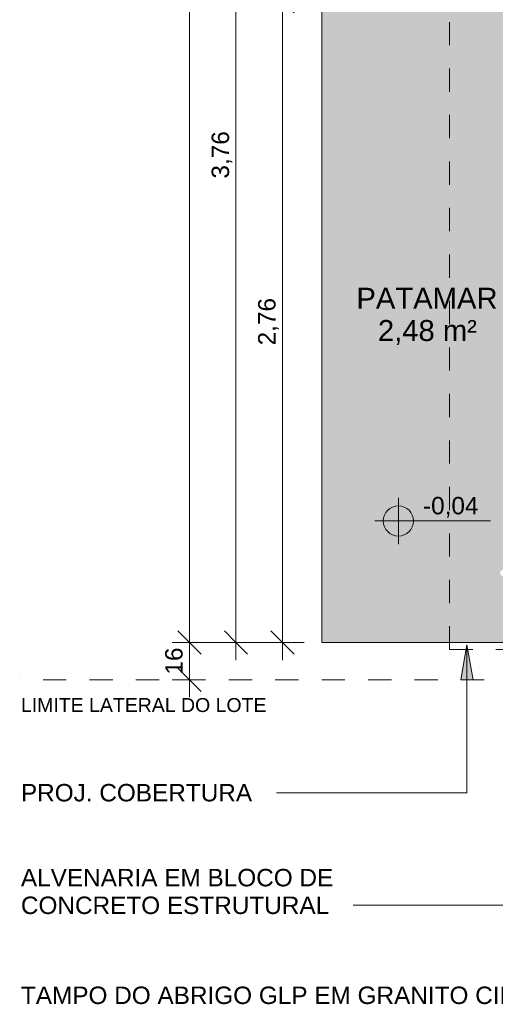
# Model space of a CAD drawing. Header units: metres. Extents: x -10.5 to 2.8, y -19.6 to -9.4.
# Tile 1 of 35: x -10.5 to -8.5, y -19.6 to -15.4. Entities that reach past the tile are written whole.
import ezdxf

# ---------------------------------------------------------------- set-up
doc = ezdxf.new("R2010")
doc.units = ezdxf.units.M
doc.linetypes.add('Projeção', pattern=[0.003969, 0.002381, -0.001587])
doc.linetypes.add('Tracejado 4mm', pattern=[0.006, 0.004, -0.002])
for name, color, linetype, lineweight in [('A-ANNO-DIMS', 7, 'Continuous', 9), ('A-ANNO-DIMS-50', 7, 'Continuous', 9), ('A-FLOR', 7, 'Continuous', 5), ('A-FLOR-OVHD', 7, 'Projeção', 5), ('A-FLOR-PATT', 7, 'Continuous', 5), ('G-ANNO-DIMS', 7, 'Continuous', 9), ('G-ANNO-TEXT', 7, 'Continuous', 9)]:
    doc.layers.add(name, color=color, linetype=linetype, lineweight=lineweight)
doc.layers.add('A-DETL', color=7, linetype='Continuous', lineweight=5, true_color=0x00a600)
doc.styles.add('Arial_1', font='arial.ttf', dxfattribs={"height": 0.075})
doc.styles.add('Arial_2', font='arial.ttf', dxfattribs={"height": 0.06})
doc.styles.add('Arial_3', font='arial.ttf', dxfattribs={"height": 0.09})
doc.dimstyles.new('Com_linha__ref__contínua__-_Cor_Vermelha_Arial_1_5mm', dxfattribs={"dimscale": 0.3048, "dimtxt": 0.076519, "dimasz": 0.328084, "dimexe": 0.246063, "dimexo": 0.246063, "dimgap": 0.024606, "dimtad": 1, "dimrnd": 0.01, "dimzin": 0, "dimdsep": 46, "dimtxsty": 'Arial_1', "dimblk1": 'OBLIQUE', "dimblk2": 'OBLIQUE', "dimsah": 1, "dimcen": 0.09, "dimdle": 0.246063, "dimazin": 0, "dimtfac": 1, "dimtdec": 4, "dimtix": 1, "dimtmove": 0, "dimatfit": 3, "dimfxl": 1, "dimtvp": 1, "dimtolj": 1, "dimtzin": 0, "dimarcsym": 2})
doc.dimstyles.new('Com_linha__ref__contínua__-_Cor_Vermelha_Arial_1_5mm_1', dxfattribs={"dimscale": 0.3048, "dimtxt": 0.076519, "dimasz": 0.328084, "dimexe": 0.246063, "dimexo": 0.246063, "dimgap": 0.024606, "dimtad": 1, "dimrnd": 0.01, "dimzin": 0, "dimdsep": 46, "dimtxsty": 'Arial_1', "dimblk1": 'OBLIQUE', "dimblk2": 'OBLIQUE', "dimsah": 1, "dimcen": 0.09, "dimdle": 0.246063, "dimazin": 0, "dimtfac": 1, "dimtdec": 4, "dimtix": 1, "dimtmove": 2, "dimatfit": 3, "dimfxl": 1, "dimtvp": 1, "dimtolj": 1, "dimtzin": 0, "dimarcsym": 2})
doc.dimstyles.new('Com_linha__ref__contínua__-_Cor_Vermelha_Arial_1_5mm_2', dxfattribs={"dimscale": 0.3048, "dimtxt": 0.076519, "dimasz": 0.328084, "dimexe": 0.246063, "dimexo": 0.246063, "dimgap": 0.024606, "dimtad": 1, "dimdec": 1, "dimlfac": 100, "dimrnd": 0.1, "dimdsep": 46, "dimtxsty": 'Arial_1', "dimblk1": 'OBLIQUE', "dimblk2": 'OBLIQUE', "dimsah": 1, "dimcen": 0.09, "dimdle": 0.246063, "dimazin": 0, "dimtfac": 1, "dimtdec": 4, "dimtix": 1, "dimtmove": 0, "dimatfit": 3, "dimfxl": 1, "dimtvp": 1, "dimtolj": 1, "dimtzin": 0, "dimarcsym": 2})

# ---------------------------------------------------------------- blocks, each defined once
blk = doc.blocks.new('Elevações de ponto - Cota de elevação - planta-402364-NIVEL TERREO')
at = {"layer": 'G-ANNO-DIMS'}
h = blk.add_hatch(color=256, dxfattribs=at)
edge = h.paths.add_edge_path()
edge.add_line((-0.002, 0.0013), (-0.002, 0))
edge.add_line((-0.002, 0), (-0.0033, 0))
edge.add_arc((-0.002, 0), 0.0013, 90, 180, ccw=False)
h = blk.add_hatch(color=256, dxfattribs=at)
edge = h.paths.add_edge_path()
edge.add_arc((-0.002, 0), 0.0013, -90, 0, ccw=False)
edge.add_line((-0.002, -0.0013), (-0.002, 0))
edge.add_line((-0.002, 0), (-0.0007, 0))
for p, q in [((-0.002, -0.002), (-0.002, 0.002)), ((-0.002, 0.0013), (-0.002, 0)), ((-0.00403, 0), (0.005929, 0)), ((-0.002, 0), (-0.0033, 0)), ((-0.002, -0.0013), (-0.002, 0)), ((-0.002, 0), (-0.0007, 0))]:
    blk.add_line(p, q, dxfattribs=at)
blk.add_circle((-0.002, 0), 0.0013, dxfattribs=at)
for start, end in [(360, 90), (180, 270)]:
    blk.add_arc((-0.002, 0), 0.0013, start, end, dxfattribs=at)
blk = doc.blocks.new('DIMBLOCK91-NIVEL TERREO')
at = {"layer": 'A-ANNO-DIMS-50', "color": 242, "true_color": 0xbd2b2e}
for p, q in [((-9.4027, -15.315), (-9.4527, -15.265)), ((-9.4027, -15.315), (-9.4777, -15.315)), ((-9.4027, -15.315), (-9.4027, -18.15)), ((-9.4027, -15.315), (-9.3527, -15.365)), ((-9.4027, -15.315), (-9.2241, -15.315)), ((-9.4027, -18.075), (-9.4527, -18.025)), ((-9.4027, -18.075), (-9.4777, -18.075)), ((-9.4027, -18.075), (-9.3527, -18.125)), ((-9.4027, -18.075), (-9.3086, -18.075))]:
    blk.add_line(p, q, dxfattribs=at)
at = {"layer": 'A-ANNO-DIMS-50', "color": 0, "insert": (-9.5076, -16.7963), "char_height": 0.075, "width": 0.242979, "attachment_point": 1, "rotation": 90, "line_spacing_factor": 0.941778, "style": 'Arial_1'}
blk.add_mtext('2,76', dxfattribs=at)
blk = doc.blocks.new('_Oblique')
at = {"color": 0, "linetype": 'ByBlock', "lineweight": -2}
blk.add_line((-0.5, -0.5), (0.5, 0.5), dxfattribs=at)
blk = doc.blocks.new('DIMBLOCK92-NIVEL TERREO')
at = {"layer": 'A-ANNO-DIMS-50', "color": 242, "true_color": 0xbd2b2e}
for p, q in [((-9.6027, -14.315), (-9.6527, -14.265)), ((-9.6027, -14.24), (-9.6027, -18.15)), ((-9.6027, -14.315), (-9.6777, -14.315)), ((-9.6027, -14.315), (-9.5527, -14.365)), ((-9.6027, -14.315), (-9.3086, -14.315)), ((-9.6027, -18.075), (-9.6527, -18.025)), ((-9.6027, -18.075), (-9.6777, -18.075)), ((-9.6027, -18.075), (-9.5527, -18.125)), ((-9.6027, -18.075), (-9.3086, -18.075))]:
    blk.add_line(p, q, dxfattribs=at)
at = {"layer": 'A-ANNO-DIMS-50', "color": 0, "insert": (-9.7076, -16.0787), "char_height": 0.075, "width": 0.242979, "attachment_point": 1, "rotation": 90, "line_spacing_factor": 0.941778, "style": 'Arial_1'}
blk.add_mtext('3,76', dxfattribs=at)
blk = doc.blocks.new('DIMBLOCK93-NIVEL TERREO')
at = {"layer": 'A-ANNO-DIMS-50', "color": 242, "true_color": 0xbd2b2e}
for p, q in [((-9.8027, -10.335), (-9.8527, -10.285)), ((-9.8027, -18.15), (-9.8027, -10.26)), ((-9.8027, -10.335), (-9.8777, -10.335)), ((-9.8027, -10.335), (-9.7527, -10.385)), ((-9.8027, -10.335), (-8.6787, -10.335)), ((-9.8027, -18.075), (-9.8527, -18.025)), ((-9.8027, -18.075), (-9.8777, -18.075)), ((-9.8027, -18.075), (-9.7527, -18.125)), ((-9.8027, -18.075), (-9.3086, -18.075))]:
    blk.add_line(p, q, dxfattribs=at)
at = {"layer": 'A-ANNO-DIMS-50', "color": 0, "insert": (-9.9076, -14.0002), "char_height": 0.075, "width": 0.242979, "attachment_point": 1, "rotation": 90, "line_spacing_factor": 0.941778, "style": 'Arial_1'}
blk.add_mtext('7,74', dxfattribs=at)
blk = doc.blocks.new('DIMBLOCK98-NIVEL TERREO')
at = {"layer": 'A-ANNO-DIMS-50', "color": 242, "true_color": 0xbd2b2e}
for p, q in [((-9.8027, -18.31), (-9.8027, -18)), ((-9.8027, -18.075), (-9.8527, -18.025)), ((-9.8027, -18.075), (-9.8777, -18.075)), ((-9.8027, -18.075), (-9.7527, -18.125)), ((-9.8027, -18.075), (-9.3086, -18.075)), ((-9.8027, -18.235), (-9.8527, -18.185)), ((-9.8027, -18.235), (-9.8777, -18.235)), ((-9.8027, -18.235), (-9.7527, -18.285)), ((-9.8027, -18.235), (-9.7984, -18.235))]:
    blk.add_line(p, q, dxfattribs=at)
at = {"layer": 'A-ANNO-DIMS-50', "color": 0, "insert": (-9.9076, -18.2127), "char_height": 0.075, "width": 0.138441, "attachment_point": 1, "rotation": 90, "line_spacing_factor": 0.941778, "style": 'Arial_1'}
blk.add_mtext('16', dxfattribs=at)

msp = doc.modelspace()

# ---------------------------------------------------------------- hatches: boundary and pattern name
at = {"layer": 'A-FLOR-PATT', "true_color": 0xd8d8d8}
h = msp.add_hatch(color=254, dxfattribs=at)
h.paths.add_polyline_path([(-8.452, -17.7611), (-8.452, -17.7611), (-8.4512, -17.7607)])
h.paths.add_polyline_path([(-8.3336, -18.075), (-8.3336, -17.7839), (-8.3346, -17.7849), (-8.354, -17.7852), (-8.3544, -17.7856), (-8.3924, -17.7859), (-8.3933, -17.7908), (-8.3955, -17.7927), (-8.3997, -17.7934), (-8.4029, -17.7944), (-8.4057, -17.796), (-8.4096, -17.7984), (-8.4125, -17.7982), (-8.4156, -17.7959), (-8.4189, -17.7942), (-8.422, -17.7933), (-8.4264, -17.7924), (-8.4283, -17.7902), (-8.4288, -17.787), (-8.4294, -17.7856), (-8.4394, -17.7851), (-8.4416, -17.7855), (-8.4447, -17.7876), (-8.4479, -17.7885), (-8.453, -17.7889), (-8.4571, -17.7879), (-8.4624, -17.7837), (-8.4646, -17.7794), (-8.4653, -17.775), (-8.4637, -17.7684), (-8.462, -17.7658), (-8.4581, -17.7627), (-8.4544, -17.7615), (-8.4499, -17.7612), (-8.4447, -17.7624), (-8.4396, -17.765), (-8.4289, -17.7637), (-8.428, -17.7593), (-8.4258, -17.7574), (-8.4222, -17.7568), (-8.4184, -17.7557), (-8.4156, -17.7541), (-8.4117, -17.7516), (-8.4088, -17.7519), (-8.4053, -17.7544), (-8.4024, -17.7559), (-8.3992, -17.7568), (-8.3949, -17.7577), (-8.393, -17.7599), (-8.3924, -17.7637), (-8.3923, -17.7645), (-8.354, -17.7648), (-8.354, -17.7652), (-8.3346, -17.7652), (-8.3336, -17.7662), (-8.3336, -15.315), (-9.2336, -15.315), (-9.2336, -18.075), (-8.8627, -18.075)])
at = {"layer": 'G-ANNO-TEXT'}
msp.add_hatch(color=256, dxfattribs=at).paths.add_polyline_path([(-8.6082, -18.0847), (-8.6346, -18.2347), (-8.5817, -18.2347)])

# ---------------------------------------------------------------- linework, layer by layer
at = {"layer": 'A-DETL', "color": 7, "linetype": 'Tracejado 4mm'}
msp.add_line((-8.3336, -18.235), (-10.5341, -18.235), dxfattribs=at)
at = {"layer": 'A-FLOR'}
for p, q in [((-9.2336, -13.115), (-9.2336, -18.075)), ((-9.2336, -18.075), (-8.3336, -18.075))]:
    msp.add_line(p, q, dxfattribs=at)
at = {"layer": 'A-FLOR-OVHD'}
for q in [(-8.6836, -15.295), (-8.3336, -18.105)]:
    msp.add_line((-8.6836, -18.105), q, dxfattribs=at)
at = {"layer": 'G-ANNO-TEXT'}
for p, q in [((-8.6082, -18.0847), (-8.6346, -18.2347)), ((-8.5817, -18.2347), (-8.6082, -18.0847)), ((-8.6082, -18.0847), (-8.6082, -18.7208)), ((-8.6346, -18.2347), (-8.5817, -18.2347)), ((-9.2793, -18.7208), (-9.4283, -18.7208)), ((-8.6082, -18.7208), (-9.2793, -18.7208)), ((-8.5578, -19.2053), (-9.0976, -19.2053)), ((-7.4608, -19.2053), (-8.5578, -19.2053))]:
    msp.add_line(p, q, dxfattribs=at)

# ---------------------------------------------------------------- block references
at = {"layer": 'G-ANNO-DIMS', "xscale": 49.99999999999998, "yscale": 49.99999999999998, "zscale": 49.99999999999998}
msp.add_blockref('Elevações de ponto - Cota de elevação - planta-402364-NIVEL TERREO', (-8.8035, -17.5517), dxfattribs=at)

# ---------------------------------------------------------------- texts
at = {"layer": 'G-ANNO-DIMS', "lineweight": 18, "insert": (-8.7975, -17.4483), "char_height": 0.075, "width": 0.285563, "attachment_point": 1, "line_spacing_factor": 0.941778, "style": 'Arial_1'}
msp.add_mtext('-0,04', dxfattribs=at)
at = {"layer": 'G-ANNO-TEXT', "attachment_point": 1}
for s, insert, char_height, width, style in [('PATAMAR', (-9.0843, -16.5484), 0.09, 0.725527, 'Arial_3'), ('2,48 m²', (-8.9917, -16.6873), 0.09, 0.505063, 'Arial_3'), ('LIMITE LATERAL DO LOTE', (-10.5287, -18.3137), 0.06, 1.374894, 'Arial_2'), ('PROJ. COBERTURA', (-10.5287, -18.6833), 0.075, 1.210548, 'Arial_1'), ('ALVENARIA EM BLOCO DE ', (-10.5287, -19.0488), 0.075, 1.675527, 'Arial_1'), ('CONCRETO ESTRUTURAL', (-10.5287, -19.1678), 0.075, 1.611392, 'Arial_1'), ('TAMPO DO ABRIGO GLP EM GRANITO CINZA ANDORINHA', (-10.5287, -19.555), 0.075, 3.575526, 'Arial_1')]:
    msp.add_mtext(s, dxfattribs=dict(at, insert=insert, char_height=char_height, width=width, style=style))

# ---------------------------------------------------------------- dimensions: what is measured, and where the dimension line sits
at = {"layer": 'A-ANNO-DIMS', "color": 242, "true_color": 0xbd2b2e}
for base, p1, p2, override, picture, middle in [((-9.8027, -10.335), (-9.2336, -18.075), (-8.6037, -10.335), {"dimpost": '<>', "dimfxl": 7.765589}, 'DIMBLOCK93-NIVEL TERREO', (-9.8576, -13.8787)), ((-9.6027, -18.075), (-9.2336, -14.315), (-9.2336, -18.075), {"dimpost": '<>', "dimfxl": 3.76}, 'DIMBLOCK92-NIVEL TERREO', (-9.6576, -15.9572))]:
    dim = msp.add_linear_dim(base=base, p1=p1, p2=p2, angle=90, dimstyle='Com_linha__ref__contínua__-_Cor_Vermelha_Arial_1_5mm_1', override=override, dxfattribs=at)
    dim.commit()
    dim.dimension.update_dxf_attribs({"geometry": picture, "text_midpoint": middle, "dimtype": 160, "text_rotation": 90})
for base, p1, dimstyle, override, picture, middle in [((-9.4027, -18.075), (-9.1491, -15.315), 'Com_linha__ref__contínua__-_Cor_Vermelha_Arial_1_5mm', {"dimpost": '<>', "dimfxl": 2.761293}, 'DIMBLOCK91-NIVEL TERREO', (-9.4485, -16.695)), ((-9.8027, -18.075), (-9.8734, -18.235), 'Com_linha__ref__contínua__-_Cor_Vermelha_Arial_1_5mm_2', {"dimpost": '<>', "dimfxl": 0.659555}, 'DIMBLOCK98-NIVEL TERREO', (-9.8485, -18.155))]:
    dim = msp.add_linear_dim(base=base, p1=p1, p2=(-9.2336, -18.075), angle=90, dimstyle=dimstyle, override=override, dxfattribs=at)
    dim.commit()
    dim.dimension.update_dxf_attribs({"geometry": picture, "text_midpoint": middle})

doc.saveas('drawing.dxf')
